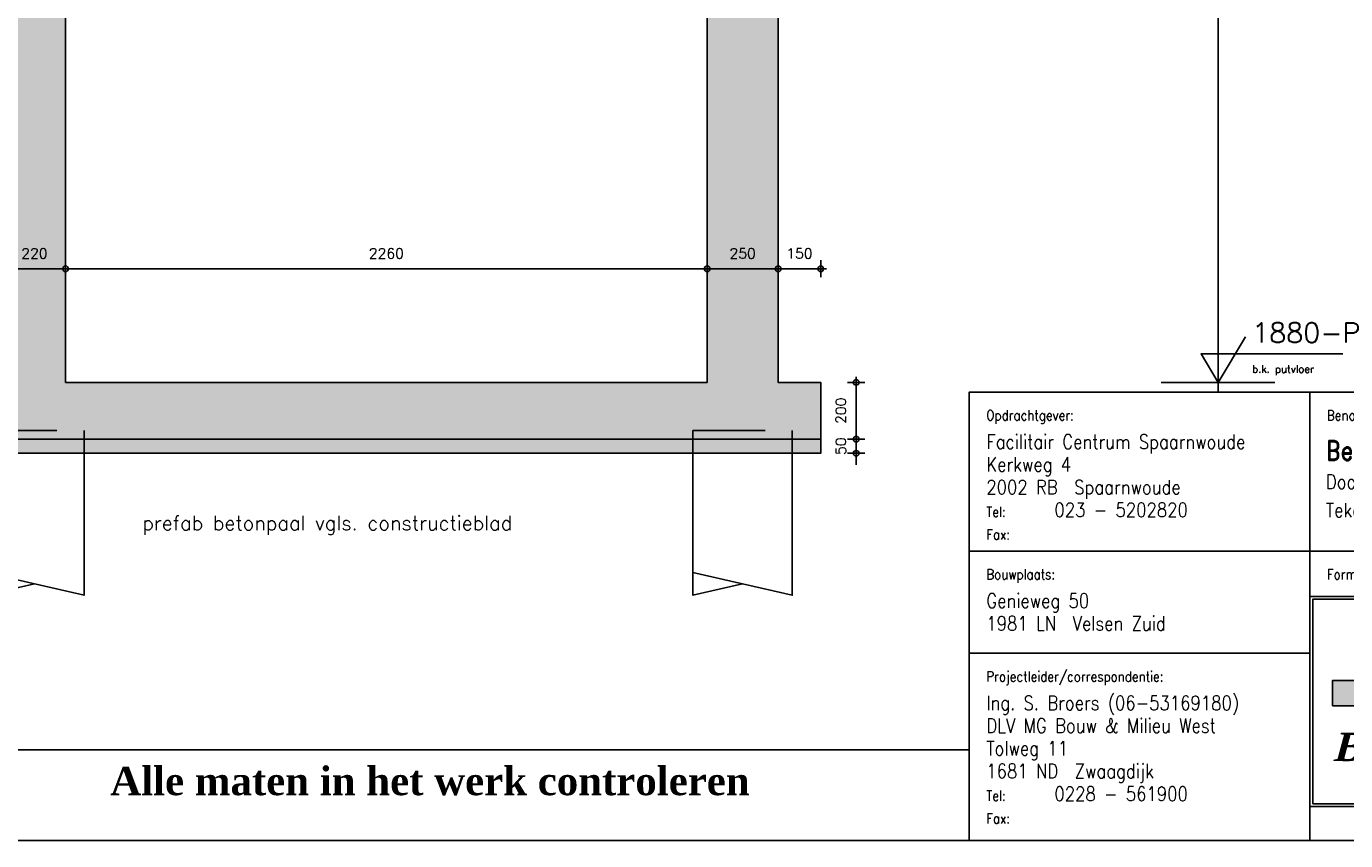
# Model space of a CAD drawing. Extents: x 0 to 38100, y 0 to 35640.
# Tile 33 of 42: x 17898 to 22546, y 23960 to 26828. Entities that reach past the tile are written whole.
import ezdxf
from ezdxf.enums import TextEntityAlignment as Align

# ---------------------------------------------------------------- set-up
doc = ezdxf.new("R2010")
doc.units = 0
doc.header["$LTSCALE"] = 20
doc.header["$PDMODE"] = 1
doc.header["$PDSIZE"] = -3
doc.linetypes.add('DASHED', pattern=[19.05, 12.7, -6.35])
doc.layers.get('0').update_dxf_attribs({"linetype": 'CONTINUOUS'})
doc.layers.get('DEFPOINTS').update_dxf_attribs({"linetype": 'CONTINUOUS'})
for name, color, linetype in [('A--A16--_F123-_SOLID', 27, 'CONTINUOUS'), ('A--L$2A-', 7, 'CONTINUOUS'), ('A--L$2A-_F123-', 1, 'CONTINUOUS'), ('A--L$4A-', 7, 'CONTINUOUS'), ('A--L$4A-_F123-', 7, 'CONTINUOUS'), ('A--L16--', 7, 'CONTINUOUS'), ('A--L16--_F-23-', 7, 'CONTINUOUS'), ('A--L16--_F123-', 3, 'CONTINUOUS'), ('A--L17--', 7, 'CONTINUOUS'), ('A--L17--_F123-', 7, 'CONTINUOUS'), ('A--M$1A-_F123-_MAATV', 7, 'CONTINUOUS'), ('A--M$1A-_F123-_PEILM', 7, 'CONTINUOUS'), ('A--T$1A-_F123-_01', 7, 'CONTINUOUS'), ('A--T$1A-_F123-_0_13MM', 8, 'CONTINUOUS'), ('A--T$1A-_F123-_0_18MM', 1, 'CONTINUOUS'), ('A--T$1A-_F123-_0_25MM', 2, 'CONTINUOUS'), ('A--T$1A-_F123-_0_35MM', 3, 'CONTINUOUS'), ('A--T$4A-_F123-', 2, 'CONTINUOUS'), ('A--T$4B-_F123-', 2, 'CONTINUOUS'), ('A--T$4C-_F123-', 7, 'CONTINUOUS'), ('X--LR---_CP', 7, 'CONTINUOUS')]:
    doc.layers.add(name, color=color, linetype=linetype)
doc.styles.add('0_13', font='ROMANS.shx', dxfattribs={"height": 26})
doc.styles.add('0_25', font='ROMANS.shx', dxfattribs={"height": 50})
doc.styles.add('0_35', font='ROMANS.shx', dxfattribs={"height": 70})
doc.styles.add('MISO', font='ROMANS.shx')
doc.styles.add('ONDERH1', font='romand.shx', dxfattribs={"width": 0.85, "height": 2.5})
doc.styles.add('ONDERH2', font='romand.shx', dxfattribs={"width": 0.85, "height": 1.8})
doc.styles.add('ST-01', font='TIMESBD.TTF', dxfattribs={"height": 5})
doc.dimstyles.new('DLV18', dxfattribs={"dimscale": 20, "dimtxt": 1.8, "dimasz": 1, "dimexe": 0, "dimexo": 0, "dimgap": 0, "dimtad": 0, "dimdec": 0, "dimrnd": 1, "dimzin": 0, "dimtxsty": 'MISO', "dimblk1": '$DIMDLV', "dimblk2": '$DIMDLV', "dimsah": 1, "dimcen": 0, "dimse1": 1, "dimse2": 1, "dimclrd": 256, "dimclre": 256, "dimclrt": 1, "dimazin": 3, "dimtfac": 1, "dimtdec": 0, "dimtix": 1, "dimtmove": 0, "dimatfit": 3, "dimtvp": 1.5, "dimtolj": 1, "dimtzin": 0})

# ---------------------------------------------------------------- blocks, each defined once
blk = doc.blocks.new('*U104')
at = {"layer": 'A--A16--_F123-_SOLID', "color": 11}
for points in [[(0, 0), (0, 25), (8540, 0), (8540, 25)], [(8540, 0), (8540, -25), (0, 0), (0, -25)]]:
    blk.add_solid(points, dxfattribs=at)
at = {"layer": 'A--L16--_F-23-', "color": 3, "linetype": 'CONTINUOUS'}
for points in [[(0, 0), (0, 25), (8540, 25), (8540, 0)], [(0, 0), (0, -25), (8540, -25), (8540, 0)]]:
    blk.add_lwpolyline(points, dxfattribs=at)
blk = doc.blocks.new('$DIMDLV')
at = {"color": 0}
for p, q in [((-1, 0), (1, 0)), ((0, -1.5), (0, 1.5))]:
    blk.add_line(p, q, dxfattribs=at)
blk.add_circle((0, 0), 0.5, dxfattribs=at)
blk = doc.blocks.new('*D70')
at = {"layer": 'A--M$1A-_F123-_MAATV'}
for p, q in [((20821.6, 25394.1), (20821.6, 25414.1)), ((20821.6, 25374.1), (20821.6, 25324.1)), ((20821.6, 25304.1), (20821.6, 25284.1))]:
    blk.add_line(p, q, dxfattribs=at)
at = {"layer": 'DEFPOINTS', "color": 0}
for p in [(20696.6, 25374.1), (20696.6, 25324.1), (20821.6, 25324.1)]:
    blk.add_point(p, dxfattribs=at)
at = {"layer": 'A--M$1A-_F123-_MAATV', "xscale": 20, "yscale": 20, "zscale": 20}
for p, rotation in [((20821.6, 25374.1), 270), ((20821.6, 25324.1), 90)]:
    blk.add_blockref('$DIMDLV', p, dxfattribs=dict(at, rotation=rotation))
at = {"layer": 'A--M$1A-_F123-_MAATV', "color": 1, "insert": (20767.6, 25349.1), "char_height": 36, "attachment_point": 5, "rotation": 90, "style": 'MISO'}
blk.add_mtext('\\A1;50', dxfattribs=at)
blk = doc.blocks.new('*D69')
at = {"layer": 'A--M$1A-_F123-_MAATV'}
blk.add_line((20821.6, 25554.1), (20821.6, 25394.1), dxfattribs=at)
at = {"layer": 'DEFPOINTS', "color": 0}
for p in [(20696.6, 25574.1), (20696.6, 25374.1), (20821.6, 25374.1)]:
    blk.add_point(p, dxfattribs=at)
at = {"layer": 'A--M$1A-_F123-_MAATV', "xscale": 20, "yscale": 20, "zscale": 20}
for p, rotation in [((20821.6, 25574.1), 90), ((20821.6, 25374.1), 270)]:
    blk.add_blockref('$DIMDLV', p, dxfattribs=dict(at, rotation=rotation))
at = {"layer": 'A--M$1A-_F123-_MAATV', "color": 1, "insert": (20767.6, 25474.1), "char_height": 36, "attachment_point": 5, "rotation": 90, "style": 'MISO'}
blk.add_mtext('\\A1;200', dxfattribs=at)
blk = doc.blocks.new('Q010075-')
at = {"layer": 'A--L17--_F123-', "color": 1, "linetype": 'DASHED'}
blk.add_lwpolyline([(-175, 0), (-175, 80), (175, 80), (175, 0)], dxfattribs=at)
at = {"layer": 'A--L17--_F123-', "color": 1, "linetype": 'CONTINUOUS'}
for points in [[(175, 0), (175, -500), (-175, -420)], [(-175, 0), (-175, -500), (0, -460)]]:
    blk.add_lwpolyline(points, dxfattribs=at)
at = {"layer": 'X--LR---_CP'}
for p in [(-175, 0), (-175, 0), (175, 0)]:
    blk.add_point(p, dxfattribs=at)
blk = doc.blocks.new('*D57')
at = {"layer": 'A--M$1A-_F123-_MAATV'}
blk.add_line((20276.6, 25974.1), (18056.6, 25974.1), dxfattribs=at)
at = {"layer": 'DEFPOINTS', "color": 0}
for p in [(18036.6, 25974.1), (18036.6, 25574.1), (20296.6, 25574.1)]:
    blk.add_point(p, dxfattribs=at)
at = {"layer": 'A--M$1A-_F123-_MAATV', "xscale": 20, "yscale": 20, "zscale": 20, "rotation": 180}
blk.add_blockref('$DIMDLV', (18036.6, 25974.1), dxfattribs=at)
at = {"layer": 'A--M$1A-_F123-_MAATV', "xscale": 20, "yscale": 20, "zscale": 20}
blk.add_blockref('$DIMDLV', (20296.6, 25974.1), dxfattribs=at)
at = {"layer": 'A--M$1A-_F123-_MAATV', "color": 1, "insert": (19166.6, 26028.1), "char_height": 36, "attachment_point": 5, "style": 'MISO'}
blk.add_mtext('\\A1;2260', dxfattribs=at)
blk = doc.blocks.new('*D58')
at = {"layer": 'A--M$1A-_F123-_MAATV'}
blk.add_line((18016.6, 25974.1), (17836.6, 25974.1), dxfattribs=at)
at = {"layer": 'DEFPOINTS', "color": 0}
for p in [(17816.6, 25974.1), (17816.6, 25574.1), (18036.6, 25574.1)]:
    blk.add_point(p, dxfattribs=at)
at = {"layer": 'A--M$1A-_F123-_MAATV', "xscale": 20, "yscale": 20, "zscale": 20, "rotation": 180}
blk.add_blockref('$DIMDLV', (17816.6, 25974.1), dxfattribs=at)
at = {"layer": 'A--M$1A-_F123-_MAATV', "xscale": 20, "yscale": 20, "zscale": 20}
blk.add_blockref('$DIMDLV', (18036.6, 25974.1), dxfattribs=at)
at = {"layer": 'A--M$1A-_F123-_MAATV', "color": 1, "insert": (17926.6, 26028.1), "char_height": 36, "attachment_point": 5, "style": 'MISO'}
blk.add_mtext('\\A1;220', dxfattribs=at)
blk = doc.blocks.new('*D56')
at = {"layer": 'A--M$1A-_F123-_MAATV'}
blk.add_line((20526.6, 25974.1), (20316.6, 25974.1), dxfattribs=at)
at = {"layer": 'DEFPOINTS', "color": 0}
for p in [(20296.6, 25974.1), (20296.6, 25574.1), (20546.6, 25574.1)]:
    blk.add_point(p, dxfattribs=at)
at = {"layer": 'A--M$1A-_F123-_MAATV', "xscale": 20, "yscale": 20, "zscale": 20, "rotation": 180}
blk.add_blockref('$DIMDLV', (20296.6, 25974.1), dxfattribs=at)
at = {"layer": 'A--M$1A-_F123-_MAATV', "xscale": 20, "yscale": 20, "zscale": 20}
blk.add_blockref('$DIMDLV', (20546.6, 25974.1), dxfattribs=at)
at = {"layer": 'A--M$1A-_F123-_MAATV', "color": 1, "insert": (20421.6, 26028.1), "char_height": 36, "attachment_point": 5, "style": 'MISO'}
blk.add_mtext('\\A1;250', dxfattribs=at)
blk = doc.blocks.new('*D55')
at = {"layer": 'A--M$1A-_F123-_MAATV'}
blk.add_line((20676.6, 25974.1), (20566.6, 25974.1), dxfattribs=at)
at = {"layer": 'DEFPOINTS', "color": 0}
for p in [(20546.6, 25974.1), (20546.6, 25574.1), (20696.6, 25574.1)]:
    blk.add_point(p, dxfattribs=at)
at = {"layer": 'A--M$1A-_F123-_MAATV', "xscale": 20, "yscale": 20, "zscale": 20, "rotation": 180}
blk.add_blockref('$DIMDLV', (20546.6, 25974.1), dxfattribs=at)
at = {"layer": 'A--M$1A-_F123-_MAATV', "xscale": 20, "yscale": 20, "zscale": 20}
blk.add_blockref('$DIMDLV', (20696.6, 25974.1), dxfattribs=at)
at = {"layer": 'A--M$1A-_F123-_MAATV', "color": 1, "insert": (20621.6, 26028.1), "char_height": 36, "attachment_point": 5, "style": 'MISO'}
blk.add_mtext('\\A1;150', dxfattribs=at)
blk = doc.blocks.new('OO-PM-02')
at = {"layer": 'A--M$1A-_F123-_PEILM', "color": 1}
blk.add_line((10, 0), (-10, 0), dxfattribs=at)
at = {"layer": 'A--M$1A-_F123-_PEILM', "color": 2}
blk.add_lwpolyline([(22, 5), (-3, 5), (0, 0), (4.8, 8)], dxfattribs=at)
at = {"layer": 'A--T$1A-_F123-_0_13MM', "color": 8, "style": '0_13', "flags": 1}
blk.add_attdef('NULPUNT', text='', height=0.5, rotation=59.0362, dxfattribs=at).set_placement((2.4, 4), align=Align.BOTTOM_RIGHT)
at = {"layer": 'A--T$1A-_F123-_0_13MM', "color": 8, "style": '0_13'}
blk.add_attdef('BIJSCHRIFT', (6, 1.7), '', height=1.3, dxfattribs=at)
at = {"layer": 'A--T$1A-_F123-_0_35MM', "color": 3, "style": '0_35'}
blk.add_attdef('PEIL', (6, 7), '', height=3.5, dxfattribs=at)
blk = doc.blocks.new('KA-A1-2X')
at = {"layer": 'A--L$2A-_F123-', "color": 4}
blk.add_lwpolyline([(10, 10), (1251, 10), (1251, 584), (10, 584)], close=True, dxfattribs=at)
blk = doc.blocks.new('DLVLOGO')
at = {"layer": 'A--T$4C-_F123-', "color": 7, "linetype": 'CONTINUOUS'}
for points in [[(18.29, 7.13), (18.15, 5.69), (17.73, 4.35), (17.08, 3.14), (16.2, 2.09), (15.15, 1.22), (13.94, 0.56), (12.6, 0.14), (11.16, 0), (8.93, 0), (8.93, 4.47), (11.16, 4.47), (11.7, 4.52), (12.2, 4.67), (12.65, 4.92), (13.05, 5.25), (13.37, 5.64), (13.62, 6.09), (13.77, 6.59), (13.83, 7.13), (13.77, 7.67), (13.62, 8.17), (13.37, 8.62), (13.05, 9.02), (12.65, 9.34), (12.2, 9.59), (11.7, 9.74), (11.16, 9.8), (8.93, 9.8), (8.93, 4.47), (4.47, 4.47), (4.47, 14.26), (11.16, 14.26), (12.6, 14.11), (13.94, 13.7), (15.15, 13.04), (16.2, 12.17), (17.08, 11.11), (17.73, 9.9), (18.15, 8.57)], [(4.47, 0), (4.47, 4.47), (0, 4.47), (0, 0), (4.47, 0)]]:
    blk.add_lwpolyline(points, close=True, dxfattribs=at)
for points in [[(31.18, 0), (31.18, 4.47), (24.49, 4.47), (24.49, 14.26), (20.02, 14.26), (20.02, 0), (31.18, 0)], [(37.95, 4.99), (35.43, 0), (28.23, 14.26), (33.26, 14.26), (37.95, 4.99)], [(35.46, 9.94), (37.65, 14.26), (42.63, 14.26), (40.45, 9.94), (35.46, 9.94)]]:
    blk.add_lwpolyline(points, dxfattribs=at)
for points in [[(4.47, 4.47), (8.93, 4.47), (4.47, 14.26), (8.93, 9.8)], [(4.47, 14.26), (8.93, 9.8), (11.16, 14.26), (11.16, 9.8)], [(11.16, 14.26), (11.16, 9.8), (11.75, 14.2), (11.33, 9.78)], [(11.75, 14.2), (11.33, 9.78), (12.6, 14.11), (11.81, 9.71)], [(12.6, 14.11), (11.81, 9.71), (13.43, 13.86), (12.29, 9.54)], [(20.02, 14.26), (24.49, 14.26), (20.02, 0), (24.49, 4.47)], [(28.23, 14.26), (33.26, 14.26), (35.43, 0), (37.95, 4.99)], [(37.65, 14.26), (42.63, 14.26), (35.46, 9.94), (40.45, 9.94)], [(13.43, 13.86), (12.29, 9.54), (14.25, 13.53), (12.61, 9.36)], [(14.25, 13.53), (12.61, 9.36), (15.07, 13.09), (12.95, 9.1)], [(15.07, 13.09), (12.95, 9.1), (15.6, 12.67), (13.08, 8.98)], [(15.6, 12.67), (13.08, 8.98), (16.08, 12.27), (13.25, 8.77)], [(16.08, 12.27), (13.25, 8.77), (16.49, 11.82), (13.41, 8.56)], [(16.49, 11.82), (13.41, 8.56), (16.91, 11.31), (13.47, 8.44)], [(16.91, 11.31), (13.47, 8.44), (17.27, 10.75), (13.56, 8.27)], [(17.27, 10.75), (13.56, 8.27), (17.55, 10.25), (13.63, 8.13)], [(17.55, 10.25), (13.63, 8.13), (17.81, 9.66), (13.66, 8.03)], [(17.81, 9.66), (13.66, 8.03), (18, 9.04), (13.71, 7.86)], [(18, 9.04), (13.71, 7.86), (18.16, 8.41), (13.77, 7.66)], [(18.16, 8.41), (13.77, 7.66), (18.23, 7.77), (13.79, 7.51)], [(18.23, 7.77), (13.79, 7.51), (18.27, 6.89), (13.81, 7.35)], [(18.2, 6.23), (13.82, 7.09), (18.16, 5.83), (13.79, 6.75)], [(18.27, 6.89), (13.81, 7.35), (18.2, 6.23), (13.82, 7.09)], [(13.25, 0.35), (12.18, 4.67), (12.6, 0.14), (11.9, 4.58)], [(14.06, 0.63), (12.56, 4.87), (13.25, 0.35), (12.18, 4.67)], [(14.77, 1.01), (12.78, 5.03), (14.06, 0.63), (12.56, 4.87)], [(15.31, 1.35), (12.94, 5.16), (14.77, 1.01), (12.78, 5.03)], [(15.77, 1.73), (13.1, 5.31), (15.31, 1.35), (12.94, 5.16)], [(16.33, 2.24), (13.21, 5.45), (15.77, 1.73), (13.1, 5.31)], [(16.78, 2.79), (13.29, 5.55), (16.33, 2.24), (13.21, 5.45)], [(17.13, 3.24), (13.41, 5.71), (16.78, 2.79), (13.29, 5.55)], [(17.51, 3.95), (13.62, 6.09), (17.13, 3.24), (13.41, 5.71)], [(17.87, 4.81), (13.69, 6.34), (17.51, 3.95), (13.62, 6.09)], [(18.05, 5.38), (13.76, 6.55), (17.87, 4.81), (13.69, 6.34)], [(18.16, 5.83), (13.79, 6.75), (18.05, 5.38), (13.76, 6.55)], [(0, 4.47), (4.47, 4.47), (0, 0), (4.47, 0)], [(11.16, 0), (11.16, 4.47), (8.93, 0), (8.93, 4.47)], [(11.89, 0.07), (11.47, 4.5), (11.16, 0), (11.16, 4.47)], [(12.6, 0.14), (11.9, 4.58), (11.89, 0.07), (11.47, 4.5)], [(20.02, 0), (24.49, 4.47), (31.18, 0), (31.18, 4.47)]]:
    blk.add_solid(points, dxfattribs=at)
blk = doc.blocks.new('ST-NL-NO')
at = {"layer": 'A--L$4A-_F123-', "color": 3}
for p, q in [((-130, 79), (-130, 0)), ((-37, 0), (-37, 79)), ((-130, 43), (-37, 43)), ((-37, 6), (-130, 6))]:
    blk.add_line(p, q, dxfattribs=at)
at = {"layer": 'A--L$4A-_F123-', "color": 1}
for p, q in [((-190, 51), (-130, 51)), ((-37, 51), (-130, 51)), ((-130, 33), (-190, 33)), ((-130, 33), (-190, 33)), ((0, 27), (-37, 27))]:
    blk.add_line(p, q, dxfattribs=at)
at = {"layer": 'A--L$4A-_F123-', "color": 4}
blk.add_lwpolyline([(-190, 0), (0, 0), (0, 79), (-190, 79)], close=True, dxfattribs=at)
at = {"layer": 'A--L$4A-_F123-', "color": 1}
blk.add_lwpolyline([(-129.5, 6.5), (-37.5, 6.5), (-37.5, 42.5), (-129.5, 42.5)], close=True, dxfattribs=at)
at = {"layer": 'A--T$4B-_F123-', "color": 2, "linetype": 'CONTINUOUS'}
blk.add_circle((-115.5, 3), 1, dxfattribs=at)
blk.add_arc((-115.5, 3), 0.622, 45, 315, dxfattribs=at)
blk.add_blockref('DLVLOGO', (-126, 23.74))
at = {"layer": 'A--T$4A-_F123-', "linetype": 'CONTINUOUS', "width": 0.85, "flags": 8}
for tag, p, height, style in [('NAAM', (-187, 69), 2.5, 'ONDERH1'), ('DATUM', (-25, 68), 1.8, 'ONDERH2'), ('TEK', (-9, 68), 1.8, 'ONDERH2'), ('ADRES', (-187, 65), 2.5, 'ONDERH1'), ('DATUMA', (-25, 63.5), 1.8, 'ONDERH2'), ('TEKA', (-9, 63.5), 1.8, 'ONDERH2'), ('POST-PLAATS', (-187, 61), 2.5, 'ONDERH1'), ('BENAMING-2', (-127.19, 61.95), 2.5, 'ONDERH1'), ('DATUMB', (-25, 59), 1.8, 'ONDERH2'), ('TEKB', (-9, 59), 1.8, 'ONDERH2'), ('TELEFOONNR', (-175, 57), 2.5, 'ONDERH1'), ('BENAMING-3', (-127.19, 56.95), 2.5, 'ONDERH1'), ('DATUMC', (-25, 54.5), 1.8, 'ONDERH2'), ('TEKC', (-9, 54.5), 1.8, 'ONDERH2'), ('DATUMD', (-25, 50), 1.8, 'ONDERH2'), ('TEKD', (-9, 50), 1.8, 'ONDERH2'), ('FORMAAT', (-112, 46), 2.5, 'ONDERH1'), ('SCH1', (-81, 46), 2.5, 'ONDERH1'), ('SCH2', (-66, 46), 2.5, 'ONDERH1'), ('SCH3', (-51, 46), 2.5, 'ONDERH1'), ('DATUME', (-25, 45.5), 1.8, 'ONDERH2'), ('TEKE', (-9, 45.5), 1.8, 'ONDERH2'), ('BOUWADRES', (-187, 41), 2.5, 'ONDERH1'), ('DATUMF', (-25, 41), 1.8, 'ONDERH2'), ('TEKF', (-9, 41), 1.8, 'ONDERH2'), ('PLAATS-BOUW', (-187, 37), 2.5, 'ONDERH1'), ('DATUMG', (-25, 36.5), 1.8, 'ONDERH2'), ('TEKG', (-9, 36.5), 1.8, 'ONDERH2'), ('DATUMH', (-25, 32), 1.8, 'ONDERH2'), ('TEKH', (-9, 32), 1.8, 'ONDERH2'), ('NAAM-PROJ', (-187, 23), 2.5, 'ONDERH1'), ('TEAM', (-187, 19), 2.5, 'ONDERH1'), ('ADRES-TEAM', (-187, 15), 2.5, 'ONDERH1'), ('POST-PLAATS-TEAM', (-187, 11), 2.5, 'ONDERH1'), ('TELEFOONNR-TEAM', (-175, 7), 2.5, 'ONDERH1')]:
    blk.add_attdef(tag, p, '', height=height, dxfattribs=dict(at, style=style))
at = {"layer": 'A--T$4A-_F123-', "color": 3, "linetype": 'CONTINUOUS', "style": 'ONDERH1', "width": 0.85, "flags": 8}
blk.add_attdef('BENAMING-1', (-127.19, 66.95), '', height=3.5, dxfattribs=at)
at = {"layer": 'A--T$4A-_F123-', "color": 4, "linetype": 'CONTINUOUS', "style": 'ONDERH1', "width": 0.85, "flags": 8}
blk.add_attdef('WERKNR', text='', height=5, dxfattribs=at).set_placement((-4, 14.5), align=Align.RIGHT)
at = {"layer": 'A--T$4A-_F123-', "color": 3, "linetype": 'CONTINUOUS', "style": 'ONDERH1', "width": 0.85, "flags": 8}
blk.add_attdef('TEKNR', text='', height=3.5, dxfattribs=at).set_placement((-4, 3.5), align=Align.RIGHT)
at = {"layer": 'A--T$4B-_F123-', "linetype": 'CONTINUOUS', "style": 'ONDERH2', "width": 0.85}
for s, p in [('Opdrachtgever:', (-187, 74)), ('Benaming:', (-127, 74)), ('Datum:', (-34, 74)), ('d.d.', (-34, 68)), ('A', (-34, 63.5)), ('B', (-34, 59)), ('Tel:', (-187, 57)), ('C', (-34, 54.5)), ('Fax:', (-187, 53)), ('D', (-34, 50)), ('Bouwplaats:', (-187, 46)), ('Formaat:', (-127, 46)), ('Schaal:', (-94, 46)), ('E', (-34, 45.5)), ('F', (-34, 41)), ('G', (-34, 36.5)), ('H', (-34, 32)), ('Projectleider/correspondentie: ', (-187, 28)), ('Werknr:', (-34, 22)), ('Blad:', (-34, 9.5)), ('Tel:', (-187, 7)), ('Fax:', (-187, 3))]:
    blk.add_text(s, height=1.8, dxfattribs=at).set_placement(p)
at = {"layer": 'A--T$4B-_F123-', "color": 2, "linetype": 'CONTINUOUS', "style": 'ONDERH2', "width": 0.85}
for s, p in [('Postbus 511', (-68.65, 36.23)), ('5400 AM  Uden', (-68.65, 32.73)), ('Tel:', (-68.65, 27.24)), ('0413 - 336800', (-61.32, 27.24)), ('0413 - 336801', (-61.32, 23.74)), ('Fax:', (-68.65, 23.74))]:
    blk.add_text(s, height=1.8, dxfattribs=at).set_placement(p)
blk.add_text('COPYRIGHT 2000 ALLE RECHTEN VOORBEHOUDEN.', height=1.8, dxfattribs=at).set_placement((-83.5, 3), align=Align.CENTER)
at = {"layer": 'A--T$4C-_F123-', "color": 7, "linetype": 'CONTINUOUS', "style": 'ST-01', "oblique": 15}
blk.add_text('Bouw-', height=5, dxfattribs=at).set_placement((-126, 14))
at = {"layer": 'A--T$4C-_F123-', "color": 7, "linetype": 'CONTINUOUS', "style": 'ST-01'}
blk.add_text('Adviesbureau B.V.', height=5, dxfattribs=at).set_placement((-101.97, 14))
blk = doc.blocks.new('ST-XT-MC')
at = {"layer": 'A--L$4A-_F123-', "color": 4}
blk.add_lwpolyline([(-190, 0), (-190, 16), (0, 16), (0, 0)], dxfattribs=at)
at = {"layer": 'A--T$1A-_F123-_01', "color": 7, "style": 'ST-01'}
blk.add_text('Alle maten in het werk controleren', height=5, dxfattribs=at).set_placement((-95, 8), align=Align.CENTER)

msp = doc.modelspace()

# ---------------------------------------------------------------- hatches: boundary and pattern name
at = {"layer": 'A--A16--_F123-_SOLID'}
msp.add_hatch(color=256, dxfattribs=at).paths.add_polyline_path([(18036.6, 25574.1), (20296.6, 25574.1), (20296.6, 27324.1), (20546.6, 27324.1), (20546.6, 25574.1), (20696.6, 25574.1), (20696.6, 25374.1), (12156.6, 25374.1), (12156.6, 25574.1), (12306.6, 25574.1), (12306.6, 27454.1), (12446.6, 27454.1), (12446.6, 27324.1), (12556.6, 27324.1), (12556.6, 25574.1), (15336.6, 25574.1), (15336.6, 27324.1), (15556.6, 27324.1), (15556.6, 25574.1), (17816.6, 25574.1), (17816.6, 27324.1), (18036.6, 27324.1)])

# ---------------------------------------------------------------- linework, layer by layer
at = {"layer": 'A--L16--_F123-'}
msp.add_lwpolyline([(18036.6, 25574.1), (20296.6, 25574.1), (20296.6, 27324.1), (20546.6, 27324.1), (20546.6, 25574.1), (20696.6, 25574.1), (20696.6, 25374.1), (12156.6, 25374.1), (12156.6, 25574.1), (12306.6, 25574.1), (12306.6, 27454.1), (12446.6, 27454.1), (12446.6, 27324.1), (12556.6, 27324.1), (12556.6, 25574.1), (15336.6, 25574.1), (15336.6, 27324.1), (15556.6, 27324.1), (15556.6, 25574.1), (17816.6, 25574.1), (17816.6, 27324.1), (18036.6, 27324.1)], close=True, dxfattribs=at)
at = {"layer": 'A--M$1A-_F123-_PEILM', "color": 1, "linetype": 'CONTINUOUS'}
msp.add_line((22096.6, 25540), (22096.6, 29936), dxfattribs=at)
at = {"layer": 'A--T$1A-_F123-_0_18MM', "linetype": 'CONTINUOUS'}
msp.add_lwpolyline([(18101.6, 25072.6, 0, 13.3, 0), (18140.3, 25072.6, 0, 0, 0), (18186.6, 25072.6, 0, 0, 0), (18301.8, 25072.6, 0, 0, 0)], format="xyseb", dxfattribs=at)

# ---------------------------------------------------------------- block references
at = {"layer": 'A--L$2A-', "xscale": 20, "yscale": 20}
msp.add_blockref('KA-A1-2X', (0, 23760), dxfattribs=at)
at = {"layer": 'A--L$4A-'}
ref = msp.add_blockref('ST-NL-NO', (25020, 23960), dxfattribs=dict(at, xscale=20, yscale=20))
ref.add_attrib('WERKNR', '1355811', dxfattribs={"layer": 'A--T$4A-_F123-', "color": 4, "linetype": 'CONTINUOUS', "height": 100, "style": 'ONDERH1', "width": 0.85}).set_placement((24940, 24250), align=Align.RIGHT)
ref.add_attrib('TEKNR', 'RU-B30', dxfattribs={"layer": 'A--T$4A-_F123-', "color": 3, "linetype": 'CONTINUOUS', "height": 70, "style": 'ONDERH1', "width": 0.85}).set_placement((24940, 24030), align=Align.RIGHT)
ref.add_attrib('BENAMING-1', 'Bestektekening', (22476.2, 25299), dxfattribs={"layer": 'A--T$4A-_F123-', "color": 3, "linetype": 'CONTINUOUS', "height": 70, "style": 'ONDERH1', "width": 0.85})
ref.add_attrib('BENAMING-2', 'Doorsnede A-A en details', (22476.2, 25199), dxfattribs={"layer": 'A--T$4A-_F123-', "linetype": 'CONTINUOUS', "height": 50, "style": 'ONDERH1', "width": 0.85})
ref.add_attrib('BENAMING-3', 'Tekening behorende bij nieuwbouw potstal/loods', (22476.2, 25099), dxfattribs={"layer": 'A--T$4A-_F123-', "linetype": 'CONTINUOUS', "height": 50, "style": 'ONDERH1', "width": 0.85})
ref.add_attrib('FORMAAT', 'A1', (22780, 24880), dxfattribs={"layer": 'A--T$4A-_F123-', "linetype": 'CONTINUOUS', "height": 50, "style": 'ONDERH1', "width": 0.85})
ref.add_attrib('SCH1', '1 : 20', (23400, 24880), dxfattribs={"layer": 'A--T$4A-_F123-', "linetype": 'CONTINUOUS', "height": 50, "style": 'ONDERH1', "width": 0.85})
ref.add_attrib('DATUM', "10-11-'00", (24520, 25320), dxfattribs={"layer": 'A--T$4A-_F123-', "linetype": 'CONTINUOUS', "height": 36, "style": 'ONDERH2', "width": 0.85})
ref.add_attrib('NAAM', 'Facilitair Centrum Spaarnwoude', (21280, 25340), dxfattribs={"layer": 'A--T$4A-_F123-', "linetype": 'CONTINUOUS', "height": 50, "style": 'ONDERH1', "width": 0.85})
ref.add_attrib('ADRES', 'Kerkweg 4', (21280, 25260), dxfattribs={"layer": 'A--T$4A-_F123-', "linetype": 'CONTINUOUS', "height": 50, "style": 'ONDERH1', "width": 0.85})
ref.add_attrib('POST-PLAATS', '2002 RB  Spaarnwoude', (21280, 25180), dxfattribs={"layer": 'A--T$4A-_F123-', "linetype": 'CONTINUOUS', "height": 50, "style": 'ONDERH1', "width": 0.85})
ref.add_attrib('TELEFOONNR', '023 - 5202820', (21520, 25100), dxfattribs={"layer": 'A--T$4A-_F123-', "linetype": 'CONTINUOUS', "height": 50, "style": 'ONDERH1', "width": 0.85})
ref.add_attrib('BOUWADRES', 'Genieweg 50', (21280, 24780), dxfattribs={"layer": 'A--T$4A-_F123-', "linetype": 'CONTINUOUS', "height": 50, "style": 'ONDERH1', "width": 0.85})
ref.add_attrib('PLAATS-BOUW', '1981 LN  Velsen Zuid', (21280, 24700), dxfattribs={"layer": 'A--T$4A-_F123-', "linetype": 'CONTINUOUS', "height": 50, "style": 'ONDERH1', "width": 0.85})
ref.add_attrib('NAAM-PROJ', 'Ing. S. Broers (06-53169180)', (21280, 24420), dxfattribs={"layer": 'A--T$4A-_F123-', "linetype": 'CONTINUOUS', "height": 50, "style": 'ONDERH1', "width": 0.85})
ref.add_attrib('TEAM', 'DLV MG Bouw & Milieu West', (21280, 24340), dxfattribs={"layer": 'A--T$4A-_F123-', "linetype": 'CONTINUOUS', "height": 50, "style": 'ONDERH1', "width": 0.85})
ref.add_attrib('ADRES-TEAM', 'Tolweg 11', (21280, 24260), dxfattribs={"layer": 'A--T$4A-_F123-', "linetype": 'CONTINUOUS', "height": 50, "style": 'ONDERH1', "width": 0.85})
ref.add_attrib('POST-PLAATS-TEAM', '1681 ND  Zwaagdijk', (21280, 24180), dxfattribs={"layer": 'A--T$4A-_F123-', "linetype": 'CONTINUOUS', "height": 50, "style": 'ONDERH1', "width": 0.85})
ref.add_attrib('TELEFOONNR-TEAM', '0228 - 561900', (21520, 24100), dxfattribs={"layer": 'A--T$4A-_F123-', "linetype": 'CONTINUOUS', "height": 50, "style": 'ONDERH1', "width": 0.85})
ref.add_attrib('DATUMA', "25-01-'01", (24520, 25230), dxfattribs={"layer": 'A--T$4A-_F123-', "linetype": 'CONTINUOUS', "height": 36, "style": 'ONDERH2', "width": 0.85})
ref.add_attrib('TEKA', 'A.B.', (24840, 25230), dxfattribs={"layer": 'A--T$4A-_F123-', "linetype": 'CONTINUOUS', "height": 36, "style": 'ONDERH2', "width": 0.85})
ref.add_attrib('DATUMB', "21-02-'01", (24520, 25140), dxfattribs={"layer": 'A--T$4A-_F123-', "linetype": 'CONTINUOUS', "height": 36, "style": 'ONDERH2', "width": 0.85})
ref.add_attrib('TEKB', 'A.B.', (24840, 25140), dxfattribs={"layer": 'A--T$4A-_F123-', "linetype": 'CONTINUOUS', "height": 36, "style": 'ONDERH2', "width": 0.85})
ref.add_attrib('DATUMC', "28-08-'01", (24520, 25050), dxfattribs={"layer": 'A--T$4A-_F123-', "linetype": 'CONTINUOUS', "height": 36, "style": 'ONDERH2', "width": 0.85})
ref.add_attrib('TEKC', 'A.B.', (24840, 25050), dxfattribs={"layer": 'A--T$4A-_F123-', "linetype": 'CONTINUOUS', "height": 36, "style": 'ONDERH2', "width": 0.85})
at = {"layer": 'A--L$4A-', "xscale": 20, "yscale": 20, "zscale": 0.2}
msp.add_blockref('ST-XT-MC', (21220, 23960), dxfattribs=at)
at = {"layer": 'A--L16--'}
msp.add_blockref('*U104', (12156.6, 25349.1), dxfattribs=at)
at = {"layer": 'A--L17--'}
for p in [(17926.6, 25324.1), (20421.6, 25324.1)]:
    msp.add_blockref('Q010075-', p, dxfattribs=at)
at = {"layer": 'A--M$1A-_F123-_PEILM', "color": 3, "linetype": 'CONTINUOUS', "xscale": 20, "yscale": 20}
msp.add_blockref('OO-PM-02', (22096.6, 25574.1), dxfattribs=at).add_auto_attribs({'PEIL': '1880-P', 'BIJSCHRIFT': 'b.k. putvloer'})

# ---------------------------------------------------------------- texts
at = {"layer": 'A--T$1A-_F123-_0_25MM', "linetype": 'CONTINUOUS', "style": '0_25'}
msp.add_text('prefab betonpaal vgls. constructieblad', height=50, dxfattribs=at).set_placement((18306.8, 25053.6))

# ---------------------------------------------------------------- dimensions: what is measured, and where the dimension line sits
at = {"layer": 'A--M$1A-_F123-_MAATV'}
for base, p1, p2, picture, middle in [((17816.6, 25974.1), (18036.6, 25574.1), (17816.6, 25574.1), '*D58', (17926.6, 26028.1)), ((18036.6, 25974.1), (20296.6, 25574.1), (18036.6, 25574.1), '*D57', (19166.6, 26028.1)), ((20296.6, 25974.1), (20546.6, 25574.1), (20296.6, 25574.1), '*D56', (20421.6, 26028.1)), ((20546.6, 25974.1), (20696.6, 25574.1), (20546.6, 25574.1), '*D55', (20621.6, 26028.1))]:
    dim = msp.add_linear_dim(base=base, p1=p1, p2=p2, dimstyle='DLV18', dxfattribs=at)
    dim.commit()
    dim.dimension.update_dxf_attribs({"geometry": picture, "text_midpoint": middle})
for base, p1, p2, picture, middle in [((20821.6, 25374.1), (20696.6, 25574.1), (20696.6, 25374.1), '*D69', (20767.6, 25474.1)), ((20821.6, 25324.1), (20696.6, 25374.1), (20696.6, 25324.1), '*D70', (20767.6, 25349.1))]:
    dim = msp.add_linear_dim(base=base, p1=p1, p2=p2, angle=90, dimstyle='DLV18', dxfattribs=at)
    dim.commit()
    dim.dimension.update_dxf_attribs({"geometry": picture, "text_midpoint": middle})

doc.saveas('drawing.dxf')
